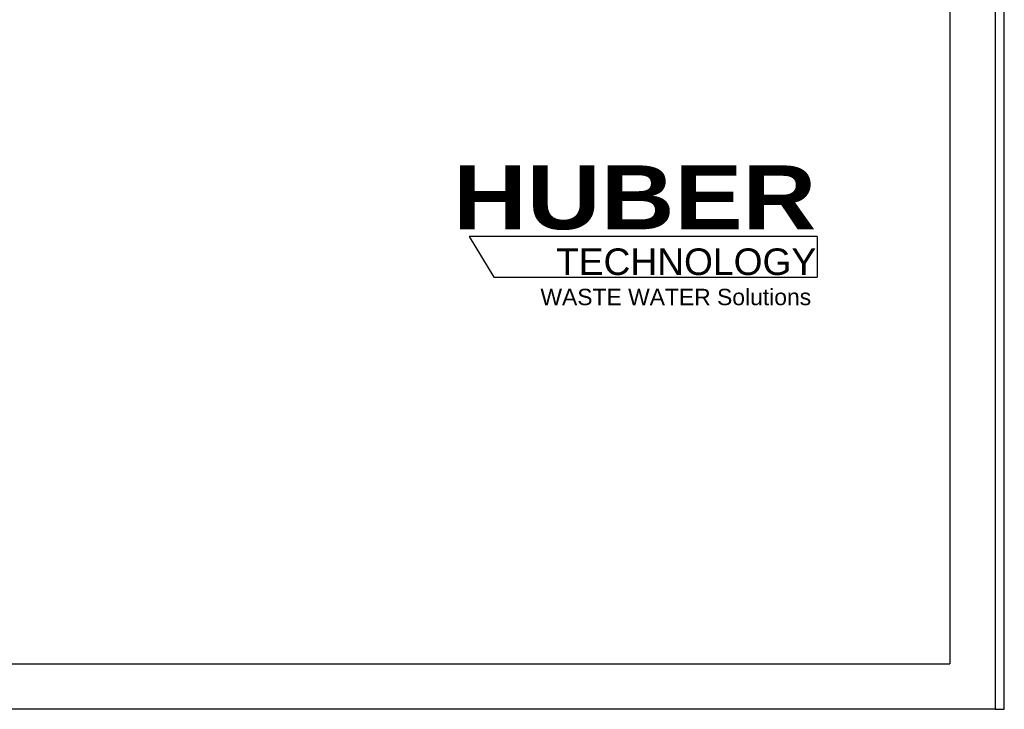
# Model space of a CAD drawing. Header units: millimetres. Extents: x 0 to 2100, y 0 to 2970.
# Tile 2 of 7: x 1017 to 2100, y 0 to 759. Entities that reach past the tile are written whole.
import ezdxf

# ---------------------------------------------------------------- set-up
doc = ezdxf.new("R2010")
doc.units = ezdxf.units.MM
doc.header["$LTSCALE"] = 193.6
doc.layers.get('0').update_dxf_attribs({"linetype": 'CONTINUOUS'})
doc.layers.add('HUBER_Logo_BL0', color=7, linetype='CONTINUOUS')
doc.layers.add('HUBER_Logo_BL1', color=7, linetype='CONTINUOUS')
doc.styles.add('TEXTSTYLE_2', font='ariblk.ttf')
doc.styles.add('TEXTSTYLE_3', font='arial.ttf')

# ---------------------------------------------------------------- blocks, each defined once
blk = doc.blocks.new('HUBER_LOGO_BL0', base_point=(1705.8, 504.8))
at = {"layer": 'HUBER_Logo_BL0', "color": 2, "linetype": 'CONTINUOUS', "attachment_point": 3, "line_spacing_factor": 0.78}
for s, insert, char_height, width, style in [('HUBER\\P\\fArial;\\H29.25;TECHNOLOGY ', (1893.2, 598.3), 70.2, 387.672, 'TEXTSTYLE_2'), ('WASTE WATER Solutions', (1887.6, 462.6), 18, 297.033, 'TEXTSTYLE_3')]:
    blk.add_mtext(s, dxfattribs=dict(at, insert=insert, char_height=char_height, width=width, style=style))
blk = doc.blocks.new('HUBER_LOGO_BL1', base_point=(1703, 497.8))
at = {"layer": 'HUBER_Logo_BL1', "color": 5, "linetype": 'CONTINUOUS'}
for p, q in [((1894.2, 520.3), (1511.7, 520.3)), ((1511.7, 520.3), (1538.7, 475.3)), ((1894.2, 520.3), (1894.2, 475.3)), ((1538.7, 475.3), (1894.2, 475.3))]:
    blk.add_line(p, q, dxfattribs=at)

msp = doc.modelspace()

# ---------------------------------------------------------------- linework, layer by layer
at = {"color": 7, "linetype": 'CONTINUOUS'}
for p, q in [((2100, 0), (2100, 2970)), ((2090, 0), (2100, 0))]:
    msp.add_line(p, q, dxfattribs=at)
at = {"color": 3, "linetype": 'CONTINUOUS'}
for p, q in [((2090, 2950), (2090, 0)), ((2090, 0), (0, 0))]:
    msp.add_line(p, q, dxfattribs=at)
at = {"color": 5, "linetype": 'CONTINUOUS'}
for p in [(2040, 2900), (200, 50)]:
    msp.add_line(p, (2040, 50), dxfattribs=at)

# ---------------------------------------------------------------- block references
at = {"layer": 'HUBER_Logo_BL0'}
msp.add_blockref('HUBER_LOGO_BL0', (1705.8, 504.77), dxfattribs=at)
at = {"layer": 'HUBER_Logo_BL1'}
msp.add_blockref('HUBER_LOGO_BL1', (1702.98, 497.75), dxfattribs=at)

doc.saveas('drawing.dxf')
